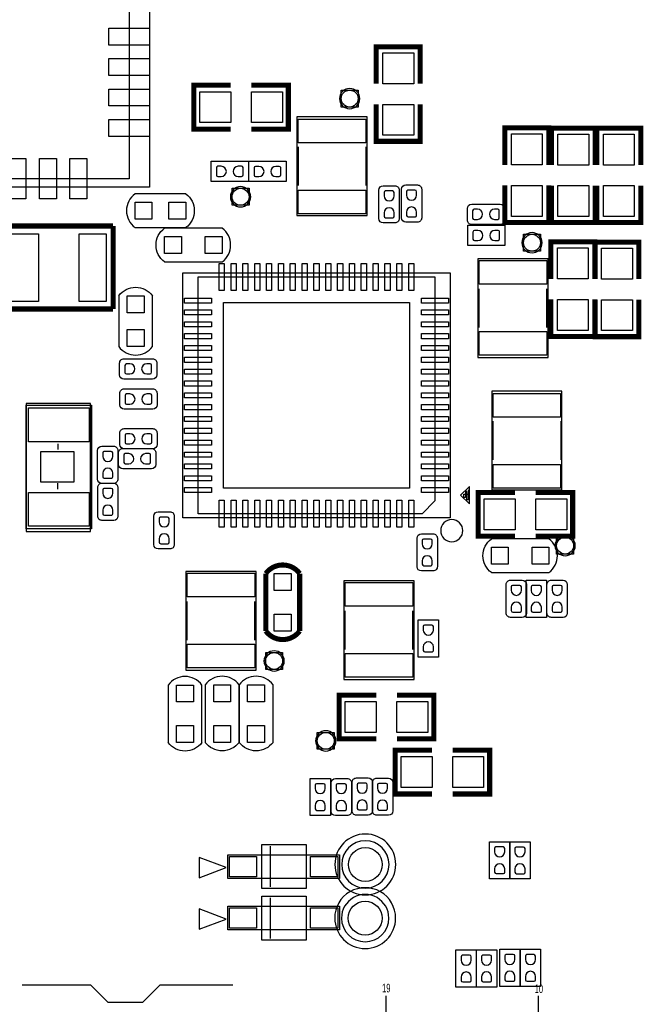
# Model space of a CAD drawing. Extents: x -27 to 80, y -24 to 59.
# Tile 4 of 11: x 9 to 28, y 0 to 29. Entities that reach past the tile are written whole.
import ezdxf
from ezdxf.enums import TextEntityAlignment as Align

# ---------------------------------------------------------------- set-up
doc = ezdxf.new("R2010")
doc.units = 0
for name, color, linetype in [('PG_ASSEMBLY_TOP', 111, 'CONTINUOUS'), ('PG_SILKSCREEN_TOP', 92, 'CONTINUOUS'), ('PIN_TOP', 3, 'CONTINUOUS')]:
    doc.layers.add(name, color=color, linetype=linetype)

msp = doc.modelspace()

# ---------------------------------------------------------------- linework, layer by layer
at = {"layer": 'PG_ASSEMBLY_TOP'}
for points in [[(-0.068555, 24.011433), (-0.068555, 36.513338), (13.12926, 36.513338), (13.12926, 24.011433)], [(18.797524, 26.379932), (18.797524, 26.879804), (19.297396, 26.879804), (19.297396, 26.379932)], [(17.483125, 26.093928), (17.483125, 23.172928), (19.560819, 23.172928), (19.560819, 26.093928)], [(15.572994, 23.47849), (15.572994, 23.978362), (16.072866, 23.978362), (16.072866, 23.47849)], [(24.186896, 22.121368), (24.186896, 22.62124), (24.686768, 22.62124), (24.686768, 22.121368)], [(24.909831, 18.976035), (24.909831, 21.897035), (22.832111, 21.897035), (22.832111, 18.976035)], [(22.016517, 21.484311), (22.016517, 14.234109), (14.116609, 14.234109), (14.116609, 21.484311)], [(23.244785, 17.985715), (23.244785, 15.064715), (25.322581, 15.064715), (25.322581, 17.985715)], [(11.390376, 13.833602), (11.390376, 17.618202), (9.485376, 17.618202), (9.485376, 13.833602)], [(25.165304, 13.166852), (25.165304, 13.666724), (25.665176, 13.666724), (25.665176, 13.166852)], [(16.283711, 9.731451), (16.283711, 12.652451), (14.206017, 12.652451), (14.206017, 9.731451)], [(20.952003, 9.455861), (20.952003, 12.376861), (18.874283, 12.376861), (18.874283, 9.455861)], [(16.564864, 9.757664), (16.564864, 10.257536), (17.064736, 10.257536), (17.064736, 9.757664)], [(18.091658, 7.395972), (18.091658, 7.895844), (18.59153, 7.895844), (18.59153, 7.395972)], [(18.742939, 4.280662), (18.742939, 3.580638), (15.442921, 3.580638), (15.442921, 4.280662)], [(18.742939, 2.756662), (18.742939, 2.056638), (15.442921, 2.056638), (15.442921, 2.756662)]]:
    msp.add_lwpolyline(points, close=True, dxfattribs=at)
at = {"layer": 'PG_ASSEMBLY_TOP', "const_width": 0.100101}
for points in [[(19.834352, 27.070304), (19.834352, 28.162504), (21.129752, 28.162504), (21.129752, 27.070304)], [(15.533624, 25.729184), (14.441424, 25.729184), (14.441424, 27.024584), (15.533624, 27.024584)], [(16.143224, 25.729184), (17.235424, 25.729184), (17.235424, 27.024584), (16.143224, 27.024584)], [(19.834352, 26.460704), (19.834352, 25.368504), (21.129752, 25.368504), (21.129752, 26.460704)], [(23.63597, 24.672036), (23.63597, 25.764236), (24.93137, 25.764236), (24.93137, 24.672036)], [(25.011634, 24.666956), (25.011634, 25.759156), (26.307034, 25.759156), (26.307034, 24.666956)], [(26.355802, 24.666702), (26.355802, 25.758902), (27.651202, 25.758902), (27.651202, 24.666702)], [(23.63597, 24.062436), (23.63597, 22.970236), (24.93137, 22.970236), (24.93137, 24.062436)], [(25.011634, 24.057356), (25.011634, 22.965156), (26.307034, 22.965156), (26.307034, 24.057356)], [(26.355802, 24.057102), (26.355802, 22.964902), (27.651202, 22.964902), (27.651202, 24.057102)], [(26.29154, 21.302472), (26.29154, 22.394672), (24.99614, 22.394672), (24.99614, 21.302472)], [(27.597354, 21.296122), (27.597354, 22.388322), (26.301954, 22.388322), (26.301954, 21.296122)], [(26.29154, 20.692872), (26.29154, 19.600672), (24.99614, 19.600672), (24.99614, 20.692872)], [(27.597354, 20.686522), (27.597354, 19.594322), (26.301954, 19.594322), (26.301954, 20.686522)], [(23.937722, 13.692886), (22.845522, 13.692886), (22.845522, 14.988286), (23.937722, 14.988286)], [(24.547322, 13.692886), (25.639522, 13.692886), (25.639522, 14.988286), (24.547322, 14.988286)], [(16.568801, 12.592914), (16.568801, 10.892892)], [(17.568799, 10.892892), (17.568799, 12.592914)], [(19.832574, 8.999474), (18.740374, 8.999474), (18.740374, 7.704074), (19.832574, 7.704074)], [(20.442174, 8.999474), (21.534374, 8.999474), (21.534374, 7.704074), (20.442174, 7.704074)], [(21.482812, 7.36981), (20.390612, 7.36981), (20.390612, 6.07441), (21.482812, 6.07441)], [(22.092412, 7.36981), (23.184612, 7.36981), (23.184612, 6.07441), (22.092412, 6.07441)]]:
    msp.add_lwpolyline(points, dxfattribs=at)
at = {"layer": 'PG_ASSEMBLY_TOP'}
for points in [[(14.953031, 24.778741), (16.052851, 24.778741)], [(14.953031, 24.178743), (14.953031, 24.778741)], [(16.052851, 24.778741), (16.052851, 24.178743)], [(16.066795, 24.778208), (17.166615, 24.778208)], [(16.066795, 24.178209), (16.066795, 24.778208)], [(17.166615, 24.778208), (17.166615, 24.178209)], [(16.052851, 24.178743), (14.953031, 24.178743)], [(17.166615, 24.178209), (16.066795, 24.178209)], [(19.912305, 23.08225), (19.912305, 23.928349)], [(20.039305, 24.055349), (20.385507, 24.055349)], [(20.512507, 23.928349), (20.512507, 23.08225)], [(20.576769, 23.104856), (20.576769, 23.950955)], [(20.703769, 24.077955), (21.049971, 24.077955)], [(21.176971, 23.950955), (21.176971, 23.104856)], [(14.203909, 23.817097), (12.70381, 23.817097)], [(22.526447, 23.037622), (22.526447, 23.383824)], [(22.653447, 23.510824), (23.499547, 23.510824)], [(23.626547, 23.383824), (23.626547, 23.037622)], [(12.70381, 22.817303), (14.203909, 22.817303)], [(15.277211, 22.801199), (13.577189, 22.801199)], [(20.385507, 22.95525), (20.039305, 22.95525)], [(21.049971, 22.977856), (20.703769, 22.977856)], [(22.536353, 22.885476), (23.636173, 22.885476)], [(22.536353, 22.285477), (22.536353, 22.885476)], [(23.499547, 22.910622), (22.653447, 22.910622)], [(23.636173, 22.885476), (23.636173, 22.285477)], [(23.636173, 22.285477), (22.536353, 22.285477)], [(13.577189, 21.801201), (15.277211, 21.801201)], [(12.220981, 20.800619), (12.220981, 19.300419)], [(13.2207, 19.300419), (13.2207, 20.800619)], [(12.376099, 18.941821), (13.222199, 18.941821)], [(12.249099, 18.468619), (12.249099, 18.814821)], [(13.349199, 18.814821), (13.349199, 18.468619)], [(13.222199, 18.341619), (12.376099, 18.341619)], [(12.380671, 18.049519), (13.226771, 18.049519)], [(12.253671, 17.576317), (12.253671, 17.922519)], [(13.353771, 17.922519), (13.353771, 17.576317)], [(13.226771, 17.449317), (12.380671, 17.449317)], [(12.253671, 16.402583), (12.253671, 16.748785)], [(12.380671, 16.875785), (13.226771, 16.875785)], [(13.353771, 16.748785), (13.353771, 16.402583)], [(11.724361, 16.355847), (12.070563, 16.355847)], [(11.597361, 15.382748), (11.597361, 16.228847)], [(12.197563, 16.228847), (12.197563, 15.382748)], [(12.217095, 15.812795), (12.217095, 16.158997)], [(12.344095, 16.285997), (13.190195, 16.285997)], [(13.226771, 16.275583), (12.380671, 16.275583)], [(13.317195, 16.158997), (13.317195, 15.812795)], [(13.190195, 15.685795), (12.344095, 15.685795)], [(11.599697, 14.290015), (11.599697, 15.136114)], [(12.070563, 15.255748), (11.724361, 15.255748)], [(11.726697, 15.263114), (12.072899, 15.263114)], [(12.199899, 15.136114), (12.199899, 14.290015)], [(13.263601, 13.44549), (13.263601, 14.291589)], [(13.390601, 14.418589), (13.736803, 14.418589)], [(13.863803, 14.291589), (13.863803, 13.44549)], [(12.072899, 14.163015), (11.726697, 14.163015)], [(21.166557, 13.767587), (21.512759, 13.767587)], [(21.039557, 12.794488), (21.039557, 13.640587)], [(21.639759, 13.640587), (21.639759, 12.794488)], [(24.937034, 13.618566), (23.237012, 13.618566)], [(13.736803, 13.31849), (13.390601, 13.31849)], [(21.512759, 12.667488), (21.166557, 12.667488)], [(23.237012, 12.618568), (24.937034, 12.618568)], [(23.673308, 11.423371), (23.673308, 12.26947)], [(23.800308, 12.39647), (24.14651, 12.39647)], [(24.263883, 12.393651), (24.863882, 12.393651)], [(24.263883, 11.293831), (24.263883, 12.393651)], [(24.27351, 12.26947), (24.27351, 11.423371)], [(24.863882, 12.393651), (24.863882, 11.293831)], [(24.879833, 11.423625), (24.879833, 12.269724)], [(25.006833, 12.396724), (25.353035, 12.396724)], [(25.480035, 12.269724), (25.480035, 11.423625)], [(21.072577, 11.222228), (21.672575, 11.222228)], [(21.072577, 10.122408), (21.072577, 11.222228)], [(21.672575, 11.222228), (21.672575, 10.122408)], [(24.14651, 11.296371), (23.800308, 11.296371)], [(24.863882, 11.293831), (24.263883, 11.293831)], [(25.353035, 11.296625), (25.006833, 11.296625)], [(21.672575, 10.122408), (21.072577, 10.122408)], [(13.682091, 9.297035), (13.682091, 7.597013)], [(14.682089, 7.597013), (14.682089, 9.297035)], [(14.779117, 9.301836), (14.779117, 7.601814)], [(15.779115, 7.601814), (15.779115, 9.301836)], [(15.782646, 9.301836), (15.782646, 7.601814)], [(16.782644, 7.601814), (16.782644, 9.301836)], [(17.877257, 6.535166), (18.477255, 6.535166)], [(17.877257, 5.435346), (17.877257, 6.535166)], [(18.477255, 6.535166), (18.477255, 5.435346)], [(18.500065, 5.562092), (18.500065, 6.408191)], [(18.627065, 6.535191), (18.973267, 6.535191)], [(19.100267, 6.408191), (19.100267, 5.562092)], [(19.118605, 5.576037), (19.118605, 6.422136)], [(19.245605, 6.549136), (19.591807, 6.549136)], [(19.718807, 6.422136), (19.718807, 5.576037)], [(19.719849, 5.572938), (19.719849, 6.419037)], [(19.846849, 6.546037), (20.193051, 6.546037)], [(20.320051, 6.419037), (20.320051, 5.572938)], [(18.477255, 5.435346), (17.877257, 5.435346)], [(18.973267, 5.435092), (18.627065, 5.435092)], [(19.591807, 5.449037), (19.245605, 5.449037)], [(20.193051, 5.445938), (19.846849, 5.445938)], [(23.180269, 4.664786), (23.780267, 4.664786)], [(23.180269, 3.564966), (23.180269, 4.664786)], [(23.780267, 4.664786), (23.780267, 3.564966)], [(23.781055, 4.664202), (24.381054, 4.664202)], [(23.781055, 3.564382), (23.781055, 4.664202)], [(24.381054, 4.664202), (24.381054, 3.564382)], [(23.780267, 3.564966), (23.180269, 3.564966)], [(24.381054, 3.564382), (23.781055, 3.564382)], [(22.190177, 1.465021), (22.790175, 1.465021)], [(22.190177, 0.365201), (22.190177, 1.465021)], [(22.790175, 1.465021), (22.790175, 0.365201)], [(22.793173, 1.466545), (23.393171, 1.466545)], [(22.793173, 0.366725), (22.793173, 1.466545)], [(23.393171, 1.466545), (23.393171, 0.366725)], [(23.482935, 1.486357), (24.082934, 1.486357)], [(23.482935, 0.386537), (23.482935, 1.486357)], [(24.082934, 1.486357), (24.082934, 0.386537)], [(24.091011, 1.484071), (24.69101, 1.484071)], [(24.091011, 0.384251), (24.091011, 1.484071)], [(24.69101, 1.484071), (24.69101, 0.384251)], [(15.591282, 0.421894), (13.432282, 0.421894), (12.924282, -0.086106), (11.908282, -0.086106), (11.400282, 0.421894), (9.368282, 0.421894)], [(22.790175, 0.365201), (22.190177, 0.365201)], [(23.393171, 0.366725), (22.793173, 0.366725)], [(24.082934, 0.386537), (23.482935, 0.386537)], [(24.69101, 0.384251), (24.091011, 0.384251)], [(20.129398, -0.488696), (20.129398, 0.111303)], [(24.629491, -0.488696), (24.629491, 0.111303)]]:
    msp.add_lwpolyline(points, dxfattribs=at)
for points in [[(19.912305, 23.928349, -0.414135), (20.039305, 24.055349)], [(20.385507, 24.055349, -0.414214), (20.512507, 23.928349)], [(20.576769, 23.950955, -0.414135), (20.703769, 24.077955)], [(21.049971, 24.077955, -0.414214), (21.176971, 23.950955)], [(12.70381, 23.817097, 0.503929), (12.70381, 22.817303)], [(14.203909, 23.817097, -0.504973), (14.203909, 22.817303)], [(22.526447, 23.383824, -0.414174), (22.653447, 23.510824)], [(23.499547, 23.510824, -0.414135), (23.626547, 23.383824)], [(20.039305, 22.95525, -0.414174), (19.912305, 23.08225)], [(20.512507, 23.08225, -0.414253), (20.385507, 22.95525)], [(20.703769, 22.977856, -0.414174), (20.576769, 23.104856)], [(21.176971, 23.104856, -0.414253), (21.049971, 22.977856)], [(22.653447, 22.910622, -0.414253), (22.526447, 23.037622)], [(23.626547, 23.037622, -0.414214), (23.499547, 22.910622)], [(13.577087, 21.801303, -0.504928), (13.577087, 22.801097)], [(15.277313, 21.801303, 0.503873), (15.277313, 22.801097)], [(12.220981, 20.800619, -0.504914), (13.2207, 20.800619)], [(12.220981, 19.300419, 0.503873), (13.2207, 19.300419)], [(12.249099, 18.814821, -0.414214), (12.376099, 18.941821)], [(13.222199, 18.941821, -0.414253), (13.349199, 18.814821)], [(12.376099, 18.341619, -0.414135), (12.249099, 18.468619)], [(13.349199, 18.468619, -0.414174), (13.222199, 18.341619)], [(12.253671, 17.922519, -0.414214), (12.380671, 18.049519)], [(13.226771, 18.049519, -0.414253), (13.353771, 17.922519)], [(12.380671, 17.449317, -0.414135), (12.253671, 17.576317)], [(13.353771, 17.576317, -0.414174), (13.226771, 17.449317)], [(12.253671, 16.748785, -0.414214), (12.380671, 16.875785)], [(13.226771, 16.875785, -0.414253), (13.353771, 16.748785)], [(11.597361, 16.228847, -0.414135), (11.724361, 16.355847)], [(12.070563, 16.355847, -0.414214), (12.197563, 16.228847)], [(12.380671, 16.275583, -0.414135), (12.253671, 16.402583)], [(13.353771, 16.402583, -0.414174), (13.226771, 16.275583)], [(12.217095, 16.158997, -0.414214), (12.344095, 16.285997)], [(13.190195, 16.285997, -0.414253), (13.317195, 16.158997)], [(12.344095, 15.685795, -0.414135), (12.217095, 15.812795)], [(13.317195, 15.812795, -0.414174), (13.190195, 15.685795)], [(11.724361, 15.255748, -0.414174), (11.597361, 15.382748)], [(11.599697, 15.136114, -0.414253), (11.726697, 15.263114)], [(12.197563, 15.382748, -0.414253), (12.070563, 15.255748)], [(12.072899, 15.263114, -0.414174), (12.199899, 15.136114)], [(11.726697, 14.163015, -0.414214), (11.599697, 14.290015)], [(12.199899, 14.290015, -0.414135), (12.072899, 14.163015)], [(13.263601, 14.291589, -0.414135), (13.390601, 14.418589)], [(13.736803, 14.418589, -0.414214), (13.863803, 14.291589)], [(21.039557, 13.640587, -0.414135), (21.166557, 13.767587)], [(21.512759, 13.767587, -0.414214), (21.639759, 13.640587)], [(13.390601, 13.31849, -0.414174), (13.263601, 13.44549)], [(13.863803, 13.44549, -0.414253), (13.736803, 13.31849)], [(23.236911, 12.618669, -0.504928), (23.236911, 13.618464)], [(24.937136, 12.618669, 0.503873), (24.937136, 13.618464)], [(21.166557, 12.667488, -0.414174), (21.039557, 12.794488)], [(21.639759, 12.794488, -0.414253), (21.512759, 12.667488)], [(23.673308, 12.26947, -0.414253), (23.800308, 12.39647)], [(24.14651, 12.39647, -0.414174), (24.27351, 12.26947)], [(24.879833, 12.269724, -0.414253), (25.006833, 12.396724)], [(25.353035, 12.396724, -0.414174), (25.480035, 12.269724)], [(23.800308, 11.296371, -0.414214), (23.673308, 11.423371)], [(24.27351, 11.423371, -0.414135), (24.14651, 11.296371)], [(25.006833, 11.296625, -0.414214), (24.879833, 11.423625)], [(25.480035, 11.423625, -0.414135), (25.353035, 11.296625)], [(14.681987, 9.297137, 0.503873), (13.682193, 9.297137)], [(15.779013, 9.301937, 0.503873), (14.779219, 9.301937)], [(16.782542, 9.301937, 0.503873), (15.782747, 9.301937)], [(14.681987, 7.596911, -0.504928), (13.682193, 7.596911)], [(15.779013, 7.601712, -0.504928), (14.779219, 7.601712)], [(16.782542, 7.601712, -0.504928), (15.782747, 7.601712)], [(18.500065, 6.408191, -0.414135), (18.627065, 6.535191)], [(18.973267, 6.535191, -0.414214), (19.100267, 6.408191)], [(19.118605, 6.422136, -0.414253), (19.245605, 6.549136)], [(19.591807, 6.549136, -0.414174), (19.718807, 6.422136)], [(19.719849, 6.419037, -0.414253), (19.846849, 6.546037)], [(20.193051, 6.546037, -0.414174), (20.320051, 6.419037)], [(18.627065, 5.435092, -0.414174), (18.500065, 5.562092)], [(19.100267, 5.562092, -0.414253), (18.973267, 5.435092)], [(19.245605, 5.449037, -0.414214), (19.118605, 5.576037)], [(19.718807, 5.576037, -0.414135), (19.591807, 5.449037)], [(19.846849, 5.445938, -0.414214), (19.719849, 5.572938)], [(20.320051, 5.572938, -0.414135), (20.193051, 5.445938)], [(20.411135, 3.991915, 1), (18.611342, 3.991915, 1), (20.411135, 3.991915)], [(20.405827, 2.406675, 1.000006), (18.605957, 2.406675, 0.999994), (20.405827, 2.406675)]]:
    msp.add_lwpolyline(points, format="xyb", dxfattribs=at)
at = {"layer": 'PG_ASSEMBLY_TOP', "const_width": 0.100101}
for points in [[(17.568697, 12.593015, 0.503873), (16.568903, 12.593015)], [(17.568697, 10.89279, -0.504928), (16.568903, 10.89279)]]:
    msp.add_lwpolyline(points, format="xyb", dxfattribs=at)
at = {"layer": 'PG_SILKSCREEN_TOP'}
for points in [[(12.529845, 36.261827), (12.529845, 24.262842)], [(17.521225, 25.202337), (17.521225, 24.064443)], [(19.522719, 25.202337), (19.522719, 24.064443)], [(12.529845, 24.262842), (0.530962, 24.262842)], [(14.203909, 23.817097), (12.70381, 23.817097)], [(12.70381, 22.817303), (14.203909, 22.817303)], [(15.277211, 22.801199), (13.577189, 22.801199)], [(13.577189, 21.801201), (15.277211, 21.801201)], [(14.566417, 21.359419), (21.566607, 21.359419)], [(14.566417, 14.359128), (14.566417, 21.359419)], [(21.566607, 21.359419), (21.566607, 14.739315)], [(22.870211, 19.86755), (22.870211, 21.005546)], [(24.871731, 19.86755), (24.871731, 21.005546)], [(12.220981, 20.800619), (12.220981, 19.300419)], [(13.2207, 19.300419), (13.2207, 20.800619)], [(11.415776, 17.542002), (11.415776, 13.909802), (9.485376, 13.909802), (9.485376, 17.567402), (11.415776, 17.567402), (11.415776, 17.542002)], [(23.282885, 17.094225), (23.282885, 15.956305)], [(25.284481, 17.094225), (25.284481, 15.956305)], [(10.430561, 16.258515), (10.430561, 16.42872)], [(9.920478, 16.198621), (10.890555, 16.198621)], [(9.920478, 15.288514), (9.920478, 16.198621)], [(10.890555, 16.198621), (10.890555, 15.288514)], [(10.890555, 15.288514), (9.920478, 15.288514)], [(10.420655, 15.088616), (10.420655, 15.258517)], [(22.586417, 15.169109), (22.3266, 14.909317)], [(22.586417, 14.939213), (22.586417, 15.169109)], [(22.3266, 14.909317), (22.586417, 14.649221)], [(22.426397, 14.939213), (22.586417, 14.939213)], [(22.426397, 14.839213), (22.426397, 14.939213)], [(22.466503, 15.019325), (22.466503, 14.839213)], [(22.506407, 15.019325), (22.466503, 15.019325)], [(22.506407, 14.769313), (22.506407, 15.019325)], [(22.546615, 15.049221), (22.546615, 14.769313)], [(22.586417, 15.049221), (22.546615, 15.049221)], [(22.586417, 14.649221), (22.586417, 15.049221)], [(21.566607, 14.739315), (21.186419, 14.359128)], [(22.466503, 14.839213), (22.426397, 14.839213)], [(22.546615, 14.769313), (22.506407, 14.769313)], [(21.186419, 14.359128), (14.566417, 14.359128)], [(24.937034, 13.618566), (23.237012, 13.618566)], [(23.237012, 12.618568), (24.937034, 12.618568)], [(14.244015, 10.62294), (14.244015, 11.760962)], [(16.245611, 10.62294), (16.245611, 11.760962)], [(18.912383, 10.347477), (18.912383, 11.485372)], [(20.913903, 10.347477), (20.913903, 11.485372)], [(13.682091, 9.297035), (13.682091, 7.597013)], [(14.682089, 7.597013), (14.682089, 9.297035)], [(14.779117, 9.301836), (14.779117, 7.601814)], [(15.779115, 7.601814), (15.779115, 9.301836)], [(15.782646, 9.301836), (15.782646, 7.601814)], [(16.782644, 7.601814), (16.782644, 9.301836)], [(16.451021, 3.280639), (16.451021, 4.580661)], [(16.451021, 4.580661), (17.760925, 4.580661)], [(16.699535, 4.530547), (16.699535, 3.330753)], [(17.760925, 4.580661), (17.760925, 3.280639)], [(17.760925, 3.280639), (16.451021, 3.280639)], [(16.451021, 1.756639), (16.451021, 3.056661)], [(16.451021, 3.056661), (17.760925, 3.056661)], [(16.699535, 3.006547), (16.699535, 1.806753)], [(17.760925, 3.056661), (17.760925, 1.756639)], [(17.760925, 1.756639), (16.451021, 1.756639)], [(15.591282, 0.421894), (13.432282, 0.421894), (12.924282, -0.086106), (11.908282, -0.086106), (11.400282, 0.421894), (9.368282, 0.421894)]]:
    msp.add_lwpolyline(points, dxfattribs=at)
for points, const_width in [([(19.834352, 27.070304), (19.834352, 28.162504), (21.129752, 28.162504), (21.129752, 27.070304)], 0.150089), ([(15.533624, 25.729184), (14.441424, 25.729184), (14.441424, 27.024584), (15.533624, 27.024584)], 0.150089), ([(16.143224, 25.729184), (17.235424, 25.729184), (17.235424, 27.024584), (16.143224, 27.024584)], 0.150089), ([(19.834352, 26.460704), (19.834352, 25.368504), (21.129752, 25.368504), (21.129752, 26.460704)], 0.150089), ([(23.63597, 24.672036), (23.63597, 25.764236), (24.93137, 25.764236), (24.93137, 24.672036)], 0.150089), ([(25.011634, 24.666956), (25.011634, 25.759156), (26.307034, 25.759156), (26.307034, 24.666956)], 0.150089), ([(26.355802, 24.666702), (26.355802, 25.758902), (27.651202, 25.758902), (27.651202, 24.666702)], 0.150089), ([(23.63597, 24.062436), (23.63597, 22.970236), (24.93137, 22.970236), (24.93137, 24.062436)], 0.150089), ([(25.011634, 24.057356), (25.011634, 22.965156), (26.307034, 22.965156), (26.307034, 24.057356)], 0.150089), ([(26.355802, 24.057102), (26.355802, 22.964902), (27.651202, 22.964902), (27.651202, 24.057102)], 0.150089), ([(12.055805, 22.864597), (8.850427, 22.864597)], 0.1524), ([(12.055805, 20.410399), (12.055805, 22.864597)], 0.1524), ([(26.29154, 21.302472), (26.29154, 22.394672), (24.99614, 22.394672), (24.99614, 21.302472)], 0.150089), ([(27.597354, 21.296122), (27.597354, 22.388322), (26.301954, 22.388322), (26.301954, 21.296122)], 0.150089), ([(26.29154, 20.692872), (26.29154, 19.600672), (24.99614, 19.600672), (24.99614, 20.692872)], 0.150089), ([(27.597354, 20.686522), (27.597354, 19.594322), (26.301954, 19.594322), (26.301954, 20.686522)], 0.150089), ([(8.850427, 20.410399), (12.055805, 20.410399)], 0.1524), ([(23.937722, 13.692886), (22.845522, 13.692886), (22.845522, 14.988286), (23.937722, 14.988286)], 0.150089), ([(24.547322, 13.692886), (25.639522, 13.692886), (25.639522, 14.988286), (24.547322, 14.988286)], 0.150089), ([(16.568801, 12.592914), (16.568801, 10.892892)], 0.150089), ([(17.568799, 10.892892), (17.568799, 12.592914)], 0.150089), ([(19.832574, 8.999474), (18.740374, 8.999474), (18.740374, 7.704074), (19.832574, 7.704074)], 0.150089), ([(20.442174, 8.999474), (21.534374, 8.999474), (21.534374, 7.704074), (20.442174, 7.704074)], 0.150089), ([(21.482812, 7.36981), (20.390612, 7.36981), (20.390612, 6.07441), (21.482812, 6.07441)], 0.150089), ([(22.092412, 7.36981), (23.184612, 7.36981), (23.184612, 6.07441), (22.092412, 6.07441)], 0.150089)]:
    msp.add_lwpolyline(points, dxfattribs=dict(at, const_width=const_width))
for points in [[(19.347434, 26.629868, 1), (18.747486, 26.629868, 1), (19.347434, 26.629868)], [(16.122904, 23.728426, 1), (15.522956, 23.728426, 1), (16.122904, 23.728426)], [(12.70381, 23.817097, 0.503929), (12.70381, 22.817303)], [(14.203909, 23.817097, -0.504973), (14.203909, 22.817303)], [(13.577087, 21.801303, -0.504928), (13.577087, 22.801097)], [(15.277313, 21.801303, 0.503873), (15.277313, 22.801097)], [(24.736806, 22.371304, 1), (24.136858, 22.371304, 1), (24.736806, 22.371304)], [(12.220981, 20.800619, -0.504914), (13.2207, 20.800619)], [(12.220981, 19.300419, 0.503873), (13.2207, 19.300419)], [(22.393402, 13.859256, 1), (21.739606, 13.859256, 1), (22.393402, 13.859256)], [(25.715214, 13.416788, 1), (25.115266, 13.416788, 1), (25.715214, 13.416788)], [(23.236911, 12.618669, -0.504928), (23.236911, 13.618464)], [(24.937136, 12.618669, 0.503873), (24.937136, 13.618464)], [(17.114774, 10.0076, 1), (16.514826, 10.0076, 1), (17.114774, 10.0076)], [(14.681987, 9.297137, 0.503873), (13.682193, 9.297137)], [(15.779013, 9.301937, 0.503873), (14.779219, 9.301937)], [(16.782542, 9.301937, 0.503873), (15.782747, 9.301937)], [(18.641568, 7.645908, 1), (18.04162, 7.645908, 1), (18.641568, 7.645908)], [(14.681987, 7.596911, -0.504928), (13.682193, 7.596911)], [(15.779013, 7.601712, -0.504928), (14.779219, 7.601712)], [(16.782542, 7.601712, -0.504928), (15.782747, 7.601712)], [(20.211237, 3.991915, 1), (18.81124, 3.991915, 1), (20.211237, 3.991915)], [(20.205929, 2.406675, 1.000007), (18.805855, 2.406675, 0.999993), (20.205929, 2.406675)]]:
    msp.add_lwpolyline(points, format="xyb", dxfattribs=at)
at = {"layer": 'PG_SILKSCREEN_TOP', "const_width": 0.150089}
for points in [[(17.568697, 12.593015, 0.503873), (16.568903, 12.593015)], [(17.568697, 10.89279, -0.504928), (16.568903, 10.89279)]]:
    msp.add_lwpolyline(points, format="xyb", dxfattribs=at)
at = {"layer": 'PG_SILKSCREEN_TOP'}
for points in [[(14.601419, 4.201439), (14.601419, 3.601441), (15.401341, 3.90144)], [(14.601419, 2.677439), (14.601419, 2.077441), (15.401341, 2.37744)]]:
    msp.add_lwpolyline(points, close=True, dxfattribs=at)
at = {"layer": 'PIN_TOP'}
for points in [[(11.93038, 28.211196), (11.93038, 28.711601), (13.129285, 28.711601), (13.129285, 28.211196)], [(20.939252, 27.984704), (20.939252, 27.070304), (20.024852, 27.070304), (20.024852, 27.984704)], [(11.93038, 27.312112), (11.93038, 27.812517), (13.129285, 27.812517), (13.129285, 27.312112)], [(11.93038, 26.412901), (11.93038, 26.913307), (13.129285, 26.913307), (13.129285, 26.412901)], [(14.619224, 26.834084), (15.533624, 26.834084), (15.533624, 25.919684), (14.619224, 25.919684)], [(16.143224, 26.834084), (17.057624, 26.834084), (17.057624, 25.919684), (16.143224, 25.919684)], [(20.939252, 26.460704), (20.939252, 25.546304), (20.024852, 25.546304), (20.024852, 26.460704)], [(11.93038, 25.511201), (11.93038, 26.011607), (13.129285, 26.011607), (13.129285, 25.511201)], [(17.522406, 26.022732), (19.521411, 26.022732), (19.521411, 25.321743), (17.522406, 25.321743)], [(24.74087, 25.586436), (24.74087, 24.672036), (23.82647, 24.672036), (23.82647, 25.586436)], [(26.116534, 25.581356), (26.116534, 24.666956), (25.202134, 24.666956), (25.202134, 25.581356)], [(27.460702, 25.581102), (27.460702, 24.666702), (26.546302, 24.666702), (26.546302, 25.581102)], [(8.980119, 23.663351), (8.980119, 24.862257), (9.480525, 24.862257), (9.480525, 23.663351)], [(9.87933, 23.663351), (9.87933, 24.862257), (10.379735, 24.862257), (10.379735, 23.663351)], [(10.78103, 23.663351), (10.78103, 24.862257), (11.281435, 24.862257), (11.281435, 23.663351)], [(17.522406, 23.924743), (19.521411, 23.924743), (19.521411, 23.223753), (17.522406, 23.223753)], [(24.74087, 24.062436), (24.74087, 23.148036), (23.82647, 23.148036), (23.82647, 24.062436)], [(26.116534, 24.057356), (26.116534, 23.142956), (25.202134, 23.142956), (25.202134, 24.057356)], [(27.460702, 24.057102), (27.460702, 23.142702), (26.546302, 23.142702), (26.546302, 24.057102)], [(12.703962, 23.067239), (12.703962, 23.567136), (13.20386, 23.567136), (13.20386, 23.067239)], [(13.703757, 23.067239), (13.703757, 23.567136), (14.203655, 23.567136), (14.203655, 23.067239)], [(9.053068, 20.6375), (9.053068, 22.637496), (9.853168, 22.637496), (9.853168, 20.6375)], [(11.053064, 20.6375), (11.053064, 22.637496), (11.853164, 22.637496), (11.853164, 20.6375)], [(14.077137, 22.551136), (14.077137, 22.051264), (13.577265, 22.051264), (13.577265, 22.551136)], [(15.277135, 22.551136), (15.277135, 22.051264), (14.777263, 22.051264), (14.777263, 22.551136)], [(25.18664, 21.302472), (25.18664, 22.216872), (26.10104, 22.216872), (26.10104, 21.302472)], [(26.492454, 21.296122), (26.492454, 22.210522), (27.406854, 22.210522), (27.406854, 21.296122)], [(24.870423, 21.145246), (22.871417, 21.145246), (22.871417, 21.846235), (24.870423, 21.846235)], [(15.34146, 21.759367), (15.34146, 20.959267), (15.191372, 20.959267), (15.191372, 21.759367)], [(15.691447, 21.759367), (15.691447, 20.959267), (15.541358, 20.959267), (15.541358, 21.759367)], [(16.041459, 21.759367), (16.041459, 20.959267), (15.89137, 20.959267), (15.89137, 21.759367)], [(16.391446, 21.759367), (16.391446, 20.959267), (16.241357, 20.959267), (16.241357, 21.759367)], [(16.741559, 21.759367), (16.741559, 20.959267), (16.591471, 20.959267), (16.591471, 21.759367)], [(17.091546, 21.759367), (17.091546, 20.959267), (16.941457, 20.959267), (16.941457, 21.759367)], [(17.441558, 21.759367), (17.441558, 20.959267), (17.291469, 20.959267), (17.291469, 21.759367)], [(17.791544, 21.759367), (17.791544, 20.959267), (17.641456, 20.959267), (17.641456, 21.759367)], [(18.141556, 21.759367), (18.141556, 20.959267), (17.991468, 20.959267), (17.991468, 21.759367)], [(18.491568, 21.759367), (18.491568, 20.959267), (18.34148, 20.959267), (18.34148, 21.759367)], [(18.841555, 21.759367), (18.841555, 20.959267), (18.691466, 20.959267), (18.691466, 21.759367)], [(19.191567, 21.759367), (19.191567, 20.959267), (19.041478, 20.959267), (19.041478, 21.759367)], [(19.541553, 21.759367), (19.541553, 20.959267), (19.391465, 20.959267), (19.391465, 21.759367)], [(19.891667, 21.759367), (19.891667, 20.959267), (19.741578, 20.959267), (19.741578, 21.759367)], [(20.241654, 21.759367), (20.241654, 20.959267), (20.091565, 20.959267), (20.091565, 21.759367)], [(20.591666, 21.759367), (20.591666, 20.959267), (20.441577, 20.959267), (20.441577, 21.759367)], [(20.941652, 21.759367), (20.941652, 20.959267), (20.791564, 20.959267), (20.791564, 21.759367)], [(12.970751, 20.300455), (12.470854, 20.300455), (12.470854, 20.800352), (12.970751, 20.800352)], [(14.966467, 20.734363), (14.966467, 20.584274), (14.166367, 20.584274), (14.166367, 20.734363)], [(21.966657, 20.734363), (21.966657, 20.584274), (21.166557, 20.584274), (21.166557, 20.734363)], [(25.18664, 19.778472), (25.18664, 20.692872), (26.10104, 20.692872), (26.10104, 19.778472)], [(26.492454, 19.772122), (26.492454, 20.686522), (27.406854, 20.686522), (27.406854, 19.772122)], [(14.966467, 20.384376), (14.966467, 20.234288), (14.166367, 20.234288), (14.166367, 20.384376)], [(20.811515, 20.604226), (20.811515, 15.114219), (15.321509, 15.114219), (15.321509, 20.604226)], [(21.966657, 20.384376), (21.966657, 20.234288), (21.166557, 20.234288), (21.166557, 20.384376)], [(12.970751, 19.30066), (12.470854, 19.30066), (12.470854, 19.800557), (12.970751, 19.800557)], [(14.966467, 20.034364), (14.966467, 19.884276), (14.166367, 19.884276), (14.166367, 20.034364)], [(21.966657, 20.034364), (21.966657, 19.884276), (21.166557, 19.884276), (21.166557, 20.034364)], [(14.966467, 19.684378), (14.966467, 19.534289), (14.166367, 19.534289), (14.166367, 19.684378)], [(21.966657, 19.684378), (21.966657, 19.534289), (21.166557, 19.534289), (21.166557, 19.684378)], [(24.870423, 19.047257), (22.871417, 19.047257), (22.871417, 19.748246), (24.870423, 19.748246)], [(14.966467, 19.334264), (14.966467, 19.184175), (14.166367, 19.184175), (14.166367, 19.334264)], [(21.966657, 19.334264), (21.966657, 19.184175), (21.166557, 19.184175), (21.166557, 19.334264)], [(14.966467, 18.984278), (14.966467, 18.834189), (14.166367, 18.834189), (14.166367, 18.984278)], [(21.966657, 18.984278), (21.966657, 18.834189), (21.166557, 18.834189), (21.166557, 18.984278)], [(14.966467, 18.634266), (14.966467, 18.484177), (14.166367, 18.484177), (14.166367, 18.634266)], [(21.966657, 18.634266), (21.966657, 18.484177), (21.166557, 18.484177), (21.166557, 18.634266)], [(14.966467, 18.284279), (14.966467, 18.13419), (14.166367, 18.13419), (14.166367, 18.284279)], [(21.966657, 18.284279), (21.966657, 18.13419), (21.166557, 18.13419), (21.166557, 18.284279)], [(14.966467, 17.934267), (14.966467, 17.784178), (14.166367, 17.784178), (14.166367, 17.934267)], [(21.966657, 17.934267), (21.966657, 17.784178), (21.166557, 17.784178), (21.166557, 17.934267)], [(23.284167, 17.914595), (25.283173, 17.914595), (25.283173, 17.213605), (23.284167, 17.213605)], [(9.550527, 17.48851), (11.350625, 17.48851), (11.350625, 16.488512), (9.550527, 16.488512)], [(14.966467, 17.584255), (14.966467, 17.434166), (14.166367, 17.434166), (14.166367, 17.584255)], [(21.966657, 17.584255), (21.966657, 17.434166), (21.166557, 17.434166), (21.166557, 17.584255)], [(14.966467, 17.234268), (14.966467, 17.08418), (14.166367, 17.08418), (14.166367, 17.234268)], [(21.966657, 17.234268), (21.966657, 17.08418), (21.166557, 17.08418), (21.166557, 17.234268)], [(14.966467, 16.884256), (14.966467, 16.734168), (14.166367, 16.734168), (14.166367, 16.884256)], [(21.966657, 16.884256), (21.966657, 16.734168), (21.166557, 16.734168), (21.166557, 16.884256)], [(14.966467, 16.53427), (14.966467, 16.384181), (14.166367, 16.384181), (14.166367, 16.53427)], [(21.966657, 16.53427), (21.966657, 16.384181), (21.166557, 16.384181), (21.166557, 16.53427)], [(14.966467, 16.184156), (14.966467, 16.034067), (14.166367, 16.034067), (14.166367, 16.184156)], [(21.966657, 16.184156), (21.966657, 16.034067), (21.166557, 16.034067), (21.166557, 16.184156)], [(14.966467, 15.83417), (14.966467, 15.684081), (14.166367, 15.684081), (14.166367, 15.83417)], [(21.966657, 15.83417), (21.966657, 15.684081), (21.166557, 15.684081), (21.166557, 15.83417)], [(23.284167, 15.816605), (25.283173, 15.816605), (25.283173, 15.115616), (23.284167, 15.115616)], [(14.966467, 15.484157), (14.966467, 15.334069), (14.166367, 15.334069), (14.166367, 15.484157)], [(21.966657, 15.484157), (21.966657, 15.334069), (21.166557, 15.334069), (21.166557, 15.484157)], [(9.550527, 14.988692), (11.350625, 14.988692), (11.350625, 13.988694), (9.550527, 13.988694)], [(14.966467, 15.134171), (14.966467, 14.984082), (14.166367, 14.984082), (14.166367, 15.134171)], [(21.966657, 15.134171), (21.966657, 14.984082), (21.166557, 14.984082), (21.166557, 15.134171)], [(15.34146, 14.759178), (15.34146, 13.959078), (15.191372, 13.959078), (15.191372, 14.759178)], [(15.691447, 14.759178), (15.691447, 13.959078), (15.541358, 13.959078), (15.541358, 14.759178)], [(16.041459, 14.759178), (16.041459, 13.959078), (15.89137, 13.959078), (15.89137, 14.759178)], [(16.391446, 14.759178), (16.391446, 13.959078), (16.241357, 13.959078), (16.241357, 14.759178)], [(16.741559, 14.759178), (16.741559, 13.959078), (16.591471, 13.959078), (16.591471, 14.759178)], [(17.091546, 14.759178), (17.091546, 13.959078), (16.941457, 13.959078), (16.941457, 14.759178)], [(17.441558, 14.759178), (17.441558, 13.959078), (17.291469, 13.959078), (17.291469, 14.759178)], [(17.791544, 14.759178), (17.791544, 13.959078), (17.641456, 13.959078), (17.641456, 14.759178)], [(18.141556, 14.759178), (18.141556, 13.959078), (17.991468, 13.959078), (17.991468, 14.759178)], [(18.491568, 14.759178), (18.491568, 13.959078), (18.34148, 13.959078), (18.34148, 14.759178)], [(18.841555, 14.759178), (18.841555, 13.959078), (18.691466, 13.959078), (18.691466, 14.759178)], [(19.191567, 14.759178), (19.191567, 13.959078), (19.041478, 13.959078), (19.041478, 14.759178)], [(19.541553, 14.759178), (19.541553, 13.959078), (19.391465, 13.959078), (19.391465, 14.759178)], [(19.891667, 14.759178), (19.891667, 13.959078), (19.741578, 13.959078), (19.741578, 14.759178)], [(20.241654, 14.759178), (20.241654, 13.959078), (20.091565, 13.959078), (20.091565, 14.759178)], [(20.591666, 14.759178), (20.591666, 13.959078), (20.441577, 13.959078), (20.441577, 14.759178)], [(20.941652, 14.759178), (20.941652, 13.959078), (20.791564, 13.959078), (20.791564, 14.759178)], [(23.023322, 14.797786), (23.937722, 14.797786), (23.937722, 13.883386), (23.023322, 13.883386)], [(24.547322, 14.797786), (25.461722, 14.797786), (25.461722, 13.883386), (24.547322, 13.883386)], [(23.73696, 13.368503), (23.73696, 12.868631), (23.237088, 12.868631), (23.237088, 13.368503)], [(24.936958, 13.368503), (24.936958, 12.868631), (24.437086, 12.868631), (24.437086, 13.368503)], [(16.244329, 11.900662), (14.245323, 11.900662), (14.245323, 12.601651), (16.244329, 12.601651)], [(16.818864, 12.592837), (17.318736, 12.592837), (17.318736, 12.092965), (16.818864, 12.092965)], [(20.912595, 11.625072), (18.913589, 11.625072), (18.913589, 12.326061), (20.912595, 12.326061)], [(16.818864, 11.39284), (17.318736, 11.39284), (17.318736, 10.892968), (16.818864, 10.892968)], [(16.244329, 9.802673), (14.245323, 9.802673), (14.245323, 10.503662), (16.244329, 10.503662)], [(20.912595, 9.527083), (18.913589, 9.527083), (18.913589, 10.228072), (20.912595, 10.228072)], [(13.932154, 9.296959), (14.432026, 9.296959), (14.432026, 8.797087), (13.932154, 8.797087)], [(15.02918, 9.301759), (15.529052, 9.301759), (15.529052, 8.801887), (15.02918, 8.801887)], [(16.032709, 9.301759), (16.532581, 9.301759), (16.532581, 8.801887), (16.032709, 8.801887)], [(19.832574, 7.894574), (18.918174, 7.894574), (18.918174, 8.808974), (19.832574, 8.808974)], [(21.356574, 7.894574), (20.442174, 7.894574), (20.442174, 8.808974), (21.356574, 8.808974)], [(13.932154, 8.096961), (14.432026, 8.096961), (14.432026, 7.597089), (13.932154, 7.597089)], [(15.02918, 8.101762), (15.529052, 8.101762), (15.529052, 7.60189), (15.02918, 7.60189)], [(16.032709, 8.101762), (16.532581, 8.101762), (16.532581, 7.60189), (16.032709, 7.60189)], [(21.482812, 6.26491), (20.568412, 6.26491), (20.568412, 7.17931), (21.482812, 7.17931)], [(23.006812, 6.26491), (22.092412, 6.26491), (22.092412, 7.17931), (23.006812, 7.17931)], [(16.293084, 4.230599), (16.293084, 3.630701), (15.492984, 3.630701), (15.492984, 4.230599)], [(18.692876, 4.230599), (18.692876, 3.630701), (17.892776, 3.630701), (17.892776, 4.230599)], [(16.293084, 2.706599), (16.293084, 2.106701), (15.492984, 2.106701), (15.492984, 2.706599)], [(18.692876, 2.706599), (18.692876, 2.106701), (17.892776, 2.106701), (17.892776, 2.706599)]]:
    msp.add_lwpolyline(points, close=True, dxfattribs=at)
for points in [[(15.252802, 24.628831), (15.151202, 24.628831, 0.376179), (15.108707, 24.580342), (15.108707, 24.364442, 0.366061), (15.151202, 24.328653), (15.252802, 24.328653, 0.999182)], [(15.75308, 24.328653), (15.85468, 24.328653, 0.376179), (15.897174, 24.377142), (15.897174, 24.593042, 0.366061), (15.85468, 24.628831), (15.75308, 24.628831, 0.999182)], [(16.366566, 24.628297), (16.264966, 24.628297, 0.376179), (16.222472, 24.579809), (16.222472, 24.363909, 0.366061), (16.264966, 24.32812), (16.366566, 24.32812, 0.999182)], [(16.866845, 24.32812), (16.968445, 24.32812, 0.376179), (17.010939, 24.376609), (17.010939, 24.592509, 0.366061), (16.968445, 24.628297), (16.866845, 24.628297, 0.999182)], [(20.362393, 23.755299), (20.362393, 23.856899, 0.376179), (20.313904, 23.899393), (20.098004, 23.899393, 0.366061), (20.062215, 23.856899), (20.062215, 23.755299, 0.999182)], [(21.026857, 23.777905), (21.026857, 23.879505, 0.376179), (20.978368, 23.921999), (20.762468, 23.921999, 0.366061), (20.726679, 23.879505), (20.726679, 23.777905, 0.999182)], [(20.062215, 23.255021), (20.062215, 23.153421, 0.376179), (20.110704, 23.110927), (20.326604, 23.110927, 0.366061), (20.362393, 23.153421), (20.362393, 23.255021, 0.999182)], [(20.726679, 23.277627), (20.726679, 23.176027, 0.376179), (20.775168, 23.133533), (20.991068, 23.133533, 0.366061), (21.026857, 23.176027), (21.026857, 23.277627, 0.999182)], [(22.826218, 23.360913), (22.724618, 23.360913, 0.376179), (22.682124, 23.312425), (22.682124, 23.096525, 0.366061), (22.724618, 23.060736), (22.826218, 23.060736, 0.999182)], [(23.326496, 23.060736), (23.428096, 23.060736, 0.376179), (23.470591, 23.109225), (23.470591, 23.325125, 0.366061), (23.428096, 23.360913), (23.326496, 23.360913, 0.999182)], [(22.836124, 22.735565), (22.734524, 22.735565, 0.376179), (22.69203, 22.687077), (22.69203, 22.471177, 0.366061), (22.734524, 22.435388), (22.836124, 22.435388, 0.999182)], [(23.336402, 22.435388), (23.438002, 22.435388, 0.376179), (23.480497, 22.483877), (23.480497, 22.699777, 0.366061), (23.438002, 22.735565), (23.336402, 22.735565, 0.999182)], [(12.549149, 18.791707), (12.447549, 18.791707, 0.376179), (12.405055, 18.743219), (12.405055, 18.527319, 0.366061), (12.447549, 18.49153), (12.549149, 18.49153, 0.999182)], [(13.049428, 18.49153), (13.151028, 18.49153, 0.376179), (13.193522, 18.540019), (13.193522, 18.755919, 0.366061), (13.151028, 18.791707), (13.049428, 18.791707, 0.999182)], [(12.553721, 17.899405), (12.452121, 17.899405, 0.376179), (12.409627, 17.850917), (12.409627, 17.635017, 0.366061), (12.452121, 17.599228), (12.553721, 17.599228, 0.999182)], [(13.054, 17.599228), (13.1556, 17.599228, 0.376179), (13.198094, 17.647717), (13.198094, 17.863617, 0.366061), (13.1556, 17.899405), (13.054, 17.899405, 0.999182)], [(12.553721, 16.725671), (12.452121, 16.725671, 0.376179), (12.409627, 16.677183), (12.409627, 16.461283, 0.366061), (12.452121, 16.425494), (12.553721, 16.425494, 0.999182)], [(13.054, 16.425494), (13.1556, 16.425494, 0.376179), (13.198094, 16.473983), (13.198094, 16.689883, 0.366061), (13.1556, 16.725671), (13.054, 16.725671, 0.999182)], [(12.047449, 16.055797), (12.047449, 16.157397, 0.376179), (11.99896, 16.199891), (11.78306, 16.199891, 0.366061), (11.747271, 16.157397), (11.747271, 16.055797, 0.999182)], [(12.517145, 16.135883), (12.415545, 16.135883, 0.376179), (12.373051, 16.087395), (12.373051, 15.871495, 0.366061), (12.415545, 15.835706), (12.517145, 15.835706, 0.999182)], [(13.017424, 15.835706), (13.119024, 15.835706, 0.376179), (13.161518, 15.884195), (13.161518, 16.100095, 0.366061), (13.119024, 16.135883), (13.017424, 16.135883, 0.999182)], [(11.747271, 15.555519), (11.747271, 15.453919, 0.376179), (11.79576, 15.411425), (12.01166, 15.411425, 0.366061), (12.047449, 15.453919), (12.047449, 15.555519, 0.999182)], [(12.049989, 14.963343), (12.049989, 15.064943, 0.376179), (12.0015, 15.107437), (11.7856, 15.107437, 0.366061), (11.749811, 15.064943), (11.749811, 14.963343, 0.999182)], [(11.749811, 14.463065), (11.749811, 14.361465, 0.376179), (11.7983, 14.318971), (12.0142, 14.318971, 0.366061), (12.049989, 14.361465), (12.049989, 14.463065, 0.999182)], [(13.713689, 14.118539), (13.713689, 14.220139, 0.376179), (13.6652, 14.262633), (13.4493, 14.262633, 0.366061), (13.413511, 14.220139), (13.413511, 14.118539, 0.999182)], [(13.413511, 13.618261), (13.413511, 13.516661, 0.376179), (13.462, 13.474167), (13.6779, 13.474167, 0.366061), (13.713689, 13.516661), (13.713689, 13.618261, 0.999182)], [(21.489645, 13.467537), (21.489645, 13.569137, 0.376179), (21.441156, 13.611631), (21.225256, 13.611631, 0.366061), (21.189467, 13.569137), (21.189467, 13.467537, 0.999182)], [(21.189467, 12.967259), (21.189467, 12.865659, 0.376179), (21.237956, 12.823165), (21.453856, 12.823165, 0.366061), (21.489645, 12.865659), (21.489645, 12.967259, 0.999182)], [(24.123599, 12.096699), (24.123599, 12.198299, 0.376179), (24.075111, 12.240793), (23.859211, 12.240793, 0.366061), (23.823422, 12.198299), (23.823422, 12.096699, 0.999182)], [(24.713971, 12.09388), (24.713971, 12.19548, 0.376179), (24.665483, 12.237974), (24.449583, 12.237974, 0.366061), (24.413794, 12.19548), (24.413794, 12.09388, 0.999182)], [(25.330125, 12.096953), (25.330125, 12.198553, 0.376179), (25.281636, 12.241047), (25.065736, 12.241047, 0.366061), (25.029947, 12.198553), (25.029947, 12.096953, 0.999182)], [(23.823422, 11.596421), (23.823422, 11.494821, 0.376179), (23.871911, 11.452327), (24.087811, 11.452327, 0.366061), (24.123599, 11.494821), (24.123599, 11.596421, 0.999182)], [(24.413794, 11.593601), (24.413794, 11.492001, 0.376179), (24.462283, 11.449507), (24.678183, 11.449507, 0.366061), (24.713971, 11.492001), (24.713971, 11.593601, 0.999182)], [(25.029947, 11.596675), (25.029947, 11.495075, 0.376179), (25.078436, 11.452581), (25.294336, 11.452581, 0.366061), (25.330125, 11.495075), (25.330125, 11.596675, 0.999182)], [(21.522665, 10.922457), (21.522665, 11.024057, 0.376179), (21.474176, 11.066551), (21.258276, 11.066551, 0.366061), (21.222487, 11.024057), (21.222487, 10.922457, 0.999182)], [(21.222487, 10.422179), (21.222487, 10.320579, 0.376179), (21.270976, 10.278085), (21.486876, 10.278085, 0.366061), (21.522665, 10.320579), (21.522665, 10.422179, 0.999182)], [(18.327345, 6.235395), (18.327345, 6.336995, 0.376179), (18.278856, 6.379489), (18.062956, 6.379489, 0.366061), (18.027167, 6.336995), (18.027167, 6.235395, 0.999182)], [(18.950153, 6.235141), (18.950153, 6.336741, 0.376179), (18.901664, 6.379235), (18.685764, 6.379235, 0.366061), (18.649975, 6.336741), (18.649975, 6.235141, 0.999182)], [(19.568897, 6.249365), (19.568897, 6.350965, 0.376179), (19.520408, 6.393459), (19.304508, 6.393459, 0.366061), (19.268719, 6.350965), (19.268719, 6.249365, 0.999182)], [(20.17014, 6.246266), (20.17014, 6.347866, 0.376179), (20.121651, 6.390361), (19.905751, 6.390361, 0.366061), (19.869963, 6.347866), (19.869963, 6.246266, 0.999182)], [(18.027167, 5.735117), (18.027167, 5.633517, 0.376179), (18.075656, 5.591023), (18.291556, 5.591023, 0.366061), (18.327345, 5.633517), (18.327345, 5.735117, 0.999182)], [(18.649975, 5.734863), (18.649975, 5.633263, 0.376179), (18.698464, 5.590769), (18.914364, 5.590769, 0.366061), (18.950153, 5.633263), (18.950153, 5.734863, 0.999182)], [(19.268719, 5.749087), (19.268719, 5.647487, 0.376179), (19.317208, 5.604993), (19.533108, 5.604993, 0.366061), (19.568897, 5.647487), (19.568897, 5.749087, 0.999182)], [(19.869963, 5.745988), (19.869963, 5.644388, 0.376179), (19.918451, 5.601894), (20.134351, 5.601894, 0.366061), (20.17014, 5.644388), (20.17014, 5.745988, 0.999182)], [(23.630357, 4.365015), (23.630357, 4.466615, 0.376179), (23.581868, 4.50911), (23.365968, 4.50911, 0.366061), (23.330179, 4.466615), (23.330179, 4.365015, 0.999182)], [(24.231143, 4.364431), (24.231143, 4.466031, 0.376179), (24.182654, 4.508525), (23.966754, 4.508525, 0.366061), (23.930966, 4.466031), (23.930966, 4.364431, 0.999182)], [(23.330179, 3.864737), (23.330179, 3.763137, 0.376179), (23.378668, 3.720643), (23.594568, 3.720643, 0.366061), (23.630357, 3.763137), (23.630357, 3.864737, 0.999182)], [(23.930966, 3.864153), (23.930966, 3.762553, 0.376179), (23.979454, 3.720059), (24.195354, 3.720059, 0.366061), (24.231143, 3.762553), (24.231143, 3.864153, 0.999182)], [(22.640265, 1.16525), (22.640265, 1.26685, 0.376179), (22.591776, 1.309345), (22.375876, 1.309345, 0.366061), (22.340087, 1.26685), (22.340087, 1.16525, 0.999182)], [(23.243261, 1.166774), (23.243261, 1.268374, 0.376179), (23.194772, 1.310869), (22.978872, 1.310869, 0.366061), (22.943083, 1.268374), (22.943083, 1.166774, 0.999182)], [(23.933023, 1.186586), (23.933023, 1.288186, 0.376179), (23.884534, 1.330681), (23.668634, 1.330681, 0.366061), (23.632846, 1.288186), (23.632846, 1.186586, 0.999182)], [(24.541099, 1.1843), (24.541099, 1.2859, 0.376179), (24.49261, 1.328395), (24.27671, 1.328395, 0.366061), (24.240922, 1.2859), (24.240922, 1.1843, 0.999182)], [(22.340087, 0.664972), (22.340087, 0.563372, 0.376179), (22.388576, 0.520878), (22.604476, 0.520878, 0.366061), (22.640265, 0.563372), (22.640265, 0.664972, 0.999182)], [(22.943083, 0.666496), (22.943083, 0.564896, 0.376179), (22.991572, 0.522402), (23.207472, 0.522402, 0.366061), (23.243261, 0.564896), (23.243261, 0.666496, 0.999182)], [(23.632846, 0.686308), (23.632846, 0.584708, 0.376179), (23.681334, 0.542214), (23.897234, 0.542214, 0.366061), (23.933023, 0.584708), (23.933023, 0.686308, 0.999182)], [(24.240922, 0.684022), (24.240922, 0.582422, 0.376179), (24.28941, 0.539928), (24.50531, 0.539928, 0.366061), (24.541099, 0.582422), (24.541099, 0.684022, 0.999182)]]:
    msp.add_lwpolyline(points, format="xyb", close=True, dxfattribs=at)
for centre, radius in [((19.04746, 26.629868), 0.25005), ((15.82293, 23.728426), 0.25005), ((24.436832, 22.371304), 0.25005), ((25.41524, 13.416788), 0.25005), ((16.8148, 10.0076), 0.25005), ((18.341594, 7.645908), 0.25005), ((19.511239, 3.991966), 0.499999), ((19.50593, 2.40665), 0.499999)]:
    msp.add_circle(centre, radius, dxfattribs=at)

# ---------------------------------------------------------------- texts
at = {"layer": 'PG_ASSEMBLY_TOP', "width": 0.6}
for s, p in [('19', (20.129398, 0.211303)), ('10', (24.639397, 0.191516))]:
    msp.add_text(s, height=0.254, dxfattribs=at).set_placement(p, align=Align.CENTER)

doc.saveas('drawing.dxf')
